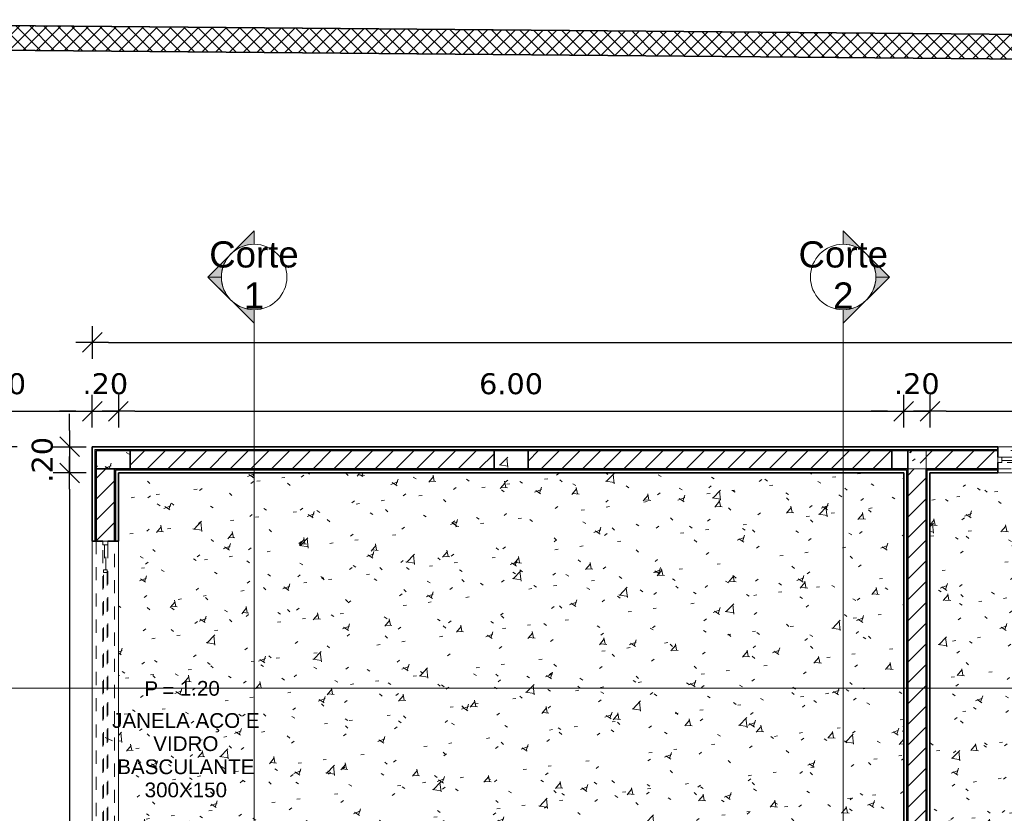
# Model space of a CAD drawing. Header units: millimetres. Extents: x -109 to 627, y -178 to 173.
# Tile 135 of 178: x 320.88 to 328.4, y -53.44 to -47.38. Entities that reach past the tile are written whole.
import ezdxf

# ---------------------------------------------------------------- set-up
doc = ezdxf.new("R2010")
doc.units = ezdxf.units.MM
doc.linetypes.add('Traço Curto', pattern=[0.0015300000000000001, 0.001, -0.0005300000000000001])
for name, color, linetype, lineweight in [('ARQ - ALVENARIA - OSSO', 2, 'Continuous', 35), ('ARQ - DIVISORIA', 3, 'Continuous', 35), ('ARQ - JANELA', 2, 'Traço Curto', 5), ('ARQ - PAREDE VISTA', 4, 'Continuous', 9), ('ARQ - PAREDES_HACHURA', 9, 'Continuous', 35), ('ARQ - PAREDES_REVESTIMENTO', 3, 'Continuous', 35), ('ARQ - PILAR', 4, 'Continuous', 15), ('ARQ - PISO_HACHURA_SUPERFICIE', 9, 'Continuous', 5), ('ARQ - SIMBOLO_CORTE', 2, 'Continuous', 5), ('ARQ -TEXTO_JANELA', 2, 'Continuous', 9)]:
    doc.layers.add(name, color=color, linetype=linetype, lineweight=lineweight)
doc.styles.add('Arial_1', font='arial.ttf', dxfattribs={"height": 0.2249999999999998})
doc.styles.add('Arial_3', font='arial.ttf', dxfattribs={"height": 0.0015})
doc.styles.add('Arial_4', font='arial.ttf', dxfattribs={"height": 0.1124999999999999})
doc.styles.add('FNDE Texto Cota 0100', font='verdana.ttf', dxfattribs={"height": 0.16})
doc.styles.add('GULIM', font='Gulim.ttf')
doc.dimstyles.new('FNDE 1-0100', dxfattribs={"dimscale": 2.5, "dimtxt": 0.16, "dimasz": 0.05, "dimexe": 0.15, "dimexo": 0.15, "dimgap": 0.05, "dimtad": 1, "dimzin": 4, "dimdsep": 46, "dimtxsty": 'FNDE Texto Cota 0100', "dimblk": 'tic', "dimcen": 0.15, "dimdle": 0.15, "dimse1": 1, "dimse2": 1, "dimclrd": 251, "dimclre": 251, "dimclrt": 256, "dimaunit": 1, "dimadec": 3, "dimazin": 0, "dimtfac": 1, "dimtix": 1, "dimtmove": 2, "dimatfit": 3, "dimldrblk": 'tic', "dimfxl": 0.15, "dimtvp": 1, "dimtolj": 1, "dimtzin": 0, "dimarcsym": 0})
doc.dimstyles.new('GULIM-250', dxfattribs={"dimtxt": 0.2, "dimasz": 0.1, "dimexe": 0.3, "dimexo": 0, "dimgap": 0.025, "dimtad": 1, "dimdec": 0, "dimlfac": 250, "dimzin": 12, "dimdsep": 46, "dimtxsty": 'GULIM', "dimblk": 'OPEN30', "dimcen": 0, "dimclrd": 152, "dimclre": 152, "dimclrt": 152, "dimaunit": 1, "dimadec": 0, "dimazin": 0, "dimtfac": 1.875, "dimtdec": 0, "dimtmove": 2, "dimatfit": 3, "dimldrblk": 'OPEN30', "dimfxl": 0, "dimtolj": 1, "dimtzin": 12, "dimlwd": -1, "dimarcsym": 0})
pattern_1 = [(49.99999999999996, (318.528649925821, -67.90926755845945), (0.5462905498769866, -0.04729538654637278), [0.05698523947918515, -0.6288371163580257]), (355, (318.528649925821, -67.90926755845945), (-0.1054013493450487, 0.5732220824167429), [0.04598808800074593, -0.5028697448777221]), (100.451, (318.5746380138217, -67.91326652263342), (0.4408404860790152, 0.5255719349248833), [0.04898731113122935, -0.5338617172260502]), (46.184, (318.528649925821, -67.7573069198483), (0.8129122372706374, -0.1260280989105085), [0.08597772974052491, -0.9427558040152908]), (96.63599999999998, (318.5966323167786, -67.7673043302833), (0.7118101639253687, 0.7420596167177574), [0.07298109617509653, -0.8007925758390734]), (351.184, (318.528649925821, -67.7573069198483), (0.7120447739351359, 0.7424237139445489), [0.0689821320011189, -0.7538047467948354]), (21, (318.6046302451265, -67.7952970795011), (0.4548672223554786, -0.3062123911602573), [0.05698523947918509, -0.628837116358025]), (326, (318.6046302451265, -67.7952970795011), (0.1857174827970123, 0.5524509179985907), [0.04598808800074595, -0.5028697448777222]), (71.45100000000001, (318.6426204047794, -67.8202906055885), (0.6403701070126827, 0.2459518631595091), [0.04898731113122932, -0.5338617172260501]), (37.49999999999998, (318.528649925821, -67.90926755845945), (0.00920361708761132, 0.2540508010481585), [0.02499352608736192, -0.4718777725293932, 0.02499352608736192, -0.4848744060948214, -0.5048692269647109]), (37.49999999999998, (318.528649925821, -67.90926755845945), (0.00920361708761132, 0.2540508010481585), [-1.006739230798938, 0.02499352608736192, -0.4798757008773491]), (7.49999999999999, (318.528649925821, -67.90926755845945), (0.2004088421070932, 0.3006603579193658), [0.02499352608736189, -0.2659311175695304, 0.02499352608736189, -0.4598808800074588, -0.1919502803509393]), (7.49999999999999, (318.528649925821, -67.90926755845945), (0.2004088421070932, 0.3006603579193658), [-0.7757990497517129, 0.02499352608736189, -0.1669567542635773]), (327.5, (318.3586939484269, -67.90926755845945), (0.4063776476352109, -0.0170731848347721), [0.02499352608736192, -0.1649572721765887, 0.02499352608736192, -0.5688526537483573, -0.7887956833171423]), (327.5, (318.3586939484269, -67.90926755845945), (0.4063776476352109, -0.0170731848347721), [-0.7847967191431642, 0.02499352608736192, -0.7638021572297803]), (317.5, (318.2827136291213, -67.90926755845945), (0.4438836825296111, 0.07598815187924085), [0.02499352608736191, -0.2229422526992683, 0.02499352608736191, -0.3699041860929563, -0.559854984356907]), (317.5, (318.2827136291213, -67.90926755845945), (0.4438836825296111, 0.07598815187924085), [-0.6418337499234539, 0.02499352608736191, -0.5348614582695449])]
pattern_2 = [(45, (318.528649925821, -67.90926755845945), (-0.07917545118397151, 0.07917545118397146), [])]

# ---------------------------------------------------------------- blocks, each defined once
blk = doc.blocks.new('_Open30')
at = {"color": 0, "linetype": 'ByBlock', "lineweight": -2}
for p, q in [((-1, 0.26794919), (0, 0)), ((0, 0), (-1, -0.26794919)), ((0, 0), (-1, 0))]:
    blk.add_line(p, q, dxfattribs=at)
blk = doc.blocks.new('*D588')
at = {"color": 152, "lineweight": -2, "transparency": 16777216}
for p, q in [((319.9512507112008, -47.4183002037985), (319.9641238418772, -45.94508908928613)), ((420.0080111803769, -48.29261057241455), (420.0208843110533, -46.81939945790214))]:
    blk.add_line(p, q, dxfattribs=at)
at = {"color": 152, "transparency": 16777216}
blk.add_line((320.0614986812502, -46.24595141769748), (419.9182667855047, -47.11851422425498), dxfattribs=at)
at = {"layer": 'Defpoints', "color": 0, "transparency": 16777216}
for p in [(420.0182629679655, -47.11938800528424), (319.9512507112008, -47.4183002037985), (420.0080111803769, -48.29261057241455)]:
    blk.add_point(p, dxfattribs=at)
at = {"color": 152, "transparency": 16777216, "xscale": 0.1, "yscale": 0.1, "zscale": 0.1}
for p, rotation in [((319.9615024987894, -46.24507763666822), 179.4993539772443), ((420.0182629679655, -47.11938800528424), 359.4993539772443)]:
    blk.add_blockref('_Open30', p, dxfattribs=dict(at, rotation=rotation))
at = {"color": 152, "transparency": 16777216, "insert": (369.9909749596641, -46.55723759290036), "char_height": 0.2, "attachment_point": 5, "rotation": 359.4993539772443, "style": 'GULIM'}
blk.add_mtext('\\A1;25015', dxfattribs=at)
blk = doc.blocks.new('JANELA BASCULANTE PRÁTICA DE REVIT - JANELA AÇO E VIDRO BASCULANTE 300X150-V8-NÍVEL 1')
at = {"layer": 'ARQ - JANELA'}
for p, q in [((1.499997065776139, 0.07000000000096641), (-1.500000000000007, 0.07000000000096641)), ((-1.469999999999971, 0.01999999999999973), (-1.500000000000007, 0.01999999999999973)), ((-1.500000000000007, 0.01999999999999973), (-1.500000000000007, -0.02000000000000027)), ((-1.469999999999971, -0.02000000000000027), (-1.469999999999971, 0.01999999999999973)), ((-1.469999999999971, 0.01999999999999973), (1.470000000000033, 0.01999999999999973)), ((-1.279999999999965, 0.004999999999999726), (-1.469999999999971, 0.004999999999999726)), ((-1.469999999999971, 0.004999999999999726), (-1.469999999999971, -0.005000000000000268)), ((-1.259999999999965, 0.01499999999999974), (-1.279999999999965, 0.01499999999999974)), ((-1.279999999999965, 0.01499999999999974), (-1.279999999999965, -0.01500000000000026)), ((-1.279999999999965, -0.005000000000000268), (-1.279999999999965, 0.004999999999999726)), ((-1.259999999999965, -0.01500000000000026), (-1.259999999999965, 0.01499999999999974)), ((-1.259999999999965, 0.01499999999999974), (1.260000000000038, 0.01499999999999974)), ((1.280000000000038, 0.01499999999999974), (1.260000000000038, 0.01499999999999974)), ((1.260000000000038, 0.01499999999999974), (1.260000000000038, -0.01500000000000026)), ((1.280000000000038, -0.01500000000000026), (1.280000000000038, 0.01499999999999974)), ((1.470000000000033, 0.004999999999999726), (1.280000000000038, 0.004999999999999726)), ((1.280000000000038, 0.004999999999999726), (1.280000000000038, -0.005000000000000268)), ((1.499999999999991, 0.01999999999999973), (1.470000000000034, 0.01999999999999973)), ((1.470000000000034, 0.01999999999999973), (1.470000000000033, -0.02000000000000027)), ((1.470000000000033, -0.005000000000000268), (1.470000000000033, 0.004999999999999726)), ((1.499999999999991, -0.02000000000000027), (1.499999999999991, 0.01999999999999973)), ((-1.500000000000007, -0.02000000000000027), (-1.469999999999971, -0.02000000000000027)), ((-1.500000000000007, -0.07), (1.499999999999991, -0.07)), ((-1.469999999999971, -0.005000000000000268), (-1.279999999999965, -0.005000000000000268)), ((1.470000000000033, -0.02000000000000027), (-1.469999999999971, -0.02000000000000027)), ((-1.279999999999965, -0.01500000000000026), (-1.259999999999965, -0.01500000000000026)), ((1.260000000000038, -0.01500000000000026), (-1.259999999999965, -0.01500000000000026)), ((1.260000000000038, -0.01500000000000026), (1.280000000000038, -0.01500000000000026)), ((1.280000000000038, -0.005000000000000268), (1.470000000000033, -0.005000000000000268)), ((1.470000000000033, -0.02000000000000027), (1.499999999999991, -0.02000000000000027))]:
    blk.add_line(p, q, dxfattribs=at)
blk = doc.blocks.new('JANELA BASCULANTE PRÁTICA DE REVIT - JANELA AÇO E VIDRO BASCULANTE 300X150-V9-NÍVEL 1')
at = {"layer": 'ARQ - JANELA'}
for p, q in [((-1.469999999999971, 0.01999999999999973), (-1.500000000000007, 0.01999999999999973)), ((-1.500000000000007, 0.01999999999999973), (-1.500000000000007, -0.02000000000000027)), ((1.499977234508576, 0.07000000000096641), (-1.499996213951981, 0.07000000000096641)), ((-1.469999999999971, -0.02000000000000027), (-1.469999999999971, 0.01999999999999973)), ((-1.469999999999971, 0.01999999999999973), (1.470000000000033, 0.01999999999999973)), ((-1.279999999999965, 0.004999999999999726), (-1.469999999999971, 0.004999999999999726)), ((-1.469999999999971, 0.004999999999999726), (-1.469999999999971, -0.005000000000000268)), ((-1.259999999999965, 0.01499999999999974), (-1.279999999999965, 0.01499999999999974)), ((-1.279999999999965, 0.01499999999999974), (-1.279999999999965, -0.01500000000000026)), ((-1.279999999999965, -0.005000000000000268), (-1.279999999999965, 0.004999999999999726)), ((-1.259999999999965, -0.01500000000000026), (-1.259999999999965, 0.01499999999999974)), ((-1.259999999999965, 0.01499999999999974), (1.260000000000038, 0.01499999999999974)), ((1.280000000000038, 0.01499999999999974), (1.260000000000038, 0.01499999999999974)), ((1.260000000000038, 0.01499999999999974), (1.260000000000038, -0.01500000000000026)), ((1.280000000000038, -0.01500000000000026), (1.280000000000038, 0.01499999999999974)), ((1.470000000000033, 0.004999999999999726), (1.280000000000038, 0.004999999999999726)), ((1.280000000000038, 0.004999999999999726), (1.280000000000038, -0.005000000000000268)), ((1.499999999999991, 0.01999999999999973), (1.470000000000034, 0.01999999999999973)), ((1.470000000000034, 0.01999999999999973), (1.470000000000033, -0.02000000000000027)), ((1.470000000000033, -0.005000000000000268), (1.470000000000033, 0.004999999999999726)), ((1.499999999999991, -0.02000000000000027), (1.499999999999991, 0.01999999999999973)), ((-1.500000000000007, -0.02000000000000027), (-1.469999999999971, -0.02000000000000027)), ((-1.500000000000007, -0.07), (1.499999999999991, -0.07)), ((-1.469999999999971, -0.005000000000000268), (-1.279999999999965, -0.005000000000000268)), ((1.470000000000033, -0.02000000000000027), (-1.469999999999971, -0.02000000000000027)), ((-1.279999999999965, -0.01500000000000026), (-1.259999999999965, -0.01500000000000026)), ((1.260000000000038, -0.01500000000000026), (-1.259999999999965, -0.01500000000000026)), ((1.260000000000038, -0.01500000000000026), (1.280000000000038, -0.01500000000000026)), ((1.280000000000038, -0.005000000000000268), (1.470000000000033, -0.005000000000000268)), ((1.470000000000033, -0.02000000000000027), (1.499999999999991, -0.02000000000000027))]:
    blk.add_line(p, q, dxfattribs=at)
blk = doc.blocks.new('Identificação de Janela - Modelo 1-6080617-NÍVEL 1')
at = {"layer": 'ARQ -TEXTO_JANELA', "char_height": 0.0015, "attachment_point": 1, "style": 'Arial_3'}
for s, insert, width in [('P', (-0.004488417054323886, 0.005715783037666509), 0.00168354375), ('=', (-0.002669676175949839, 0.005559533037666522), 0.00152320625)]:
    blk.add_mtext(s, dxfattribs=dict(at, insert=insert, width=width))
blk = doc.blocks.new('tic')
at = {"color": 251}
for p, q in [((0, -1.000000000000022), (0, 0.9999999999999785)), ((-1.000000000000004, 0), (0.9999999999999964, 0))]:
    blk.add_line(p, q, dxfattribs=at)
blk.add_line((-0.6000000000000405, -0.600000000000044), (0.6000000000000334, 0.600000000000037))
blk = doc.blocks.new('*D601')
at = {"color": 251, "lineweight": -2, "transparency": 16777216}
blk.add_line((320.0558765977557, -50.37033364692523), (321.3052557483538, -50.37033364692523), dxfattribs=at)
at = {"layer": 'Defpoints', "color": 0, "transparency": 16777216}
for p in [(321.4302557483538, -50.37033364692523), (319.9308765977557, -50.64166830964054), (321.4302557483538, -50.64166830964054)]:
    blk.add_point(p, dxfattribs=at)
at = {"color": 251, "lineweight": -2, "transparency": 16777216, "xscale": 0.125, "yscale": 0.125, "zscale": 0.125, "rotation": 180}
blk.add_blockref('tic', (319.9308765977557, -50.37033364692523), dxfattribs=at)
at = {"color": 251, "lineweight": -2, "transparency": 16777216, "xscale": 0.125, "yscale": 0.125, "zscale": 0.125}
blk.add_blockref('tic', (321.4302557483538, -50.37033364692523), dxfattribs=at)
at = {"transparency": 16777216, "insert": (320.6805661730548, -50.16205627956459), "char_height": 0.16, "attachment_point": 5, "style": 'FNDE Texto Cota 0100'}
blk.add_mtext('\\A1;1.50', dxfattribs=at)
blk = doc.blocks.new('*D662')
at = {"color": 251, "lineweight": -2, "transparency": 16777216}
for p, q in [((321.3052557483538, -50.37033364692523), (321.1802557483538, -50.37033364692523)), ((321.4302557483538, -50.37033364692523), (321.6302039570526, -50.37033364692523)), ((321.7552039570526, -50.37033364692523), (321.8802039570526, -50.37033364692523))]:
    blk.add_line(p, q, dxfattribs=at)
at = {"layer": 'Defpoints', "color": 0, "transparency": 16777216}
for p in [(321.6302039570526, -50.37033364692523), (321.4302557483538, -50.64166830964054), (321.6302039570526, -50.84161651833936)]:
    blk.add_point(p, dxfattribs=at)
at = {"color": 251, "lineweight": -2, "transparency": 16777216, "xscale": 0.125, "yscale": 0.125, "zscale": 0.125}
blk.add_blockref('tic', (321.4302557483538, -50.37033364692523), dxfattribs=at)
at = {"color": 251, "lineweight": -2, "transparency": 16777216, "xscale": 0.125, "yscale": 0.125, "zscale": 0.125, "rotation": 180}
blk.add_blockref('tic', (321.6302039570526, -50.37033364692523), dxfattribs=at)
at = {"transparency": 16777216, "insert": (321.5302298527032, -50.16200255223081), "char_height": 0.16, "attachment_point": 5, "style": 'FNDE Texto Cota 0100'}
blk.add_mtext('\\A1;.20', dxfattribs=at)
blk = doc.blocks.new('*D663')
at = {"color": 251, "lineweight": -2, "transparency": 16777216}
blk.add_line((321.7552039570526, -50.37033364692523), (327.5036502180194, -50.37033364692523), dxfattribs=at)
at = {"layer": 'Defpoints', "color": 0, "transparency": 16777216}
for p in [(327.6286502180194, -50.37033364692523), (321.6302039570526, -50.84161651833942), (327.6286502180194, -50.84161651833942)]:
    blk.add_point(p, dxfattribs=at)
at = {"color": 251, "lineweight": -2, "transparency": 16777216, "xscale": 0.125, "yscale": 0.125, "zscale": 0.125, "rotation": 180}
blk.add_blockref('tic', (321.6302039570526, -50.37033364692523), dxfattribs=at)
at = {"color": 251, "lineweight": -2, "transparency": 16777216, "xscale": 0.125, "yscale": 0.125, "zscale": 0.125}
blk.add_blockref('tic', (327.6286502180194, -50.37033364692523), dxfattribs=at)
at = {"transparency": 16777216, "insert": (324.629427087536, -50.16205627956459), "char_height": 0.16, "attachment_point": 5, "style": 'FNDE Texto Cota 0100'}
blk.add_mtext('\\A1;6.00', dxfattribs=at)
blk = doc.blocks.new('*D672')
at = {"color": 251, "lineweight": -2, "transparency": 16777216}
for p, q in [((327.5036502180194, -50.37033364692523), (327.3786502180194, -50.37033364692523)), ((327.6286502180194, -50.37033364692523), (327.8285984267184, -50.37033364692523)), ((327.9535984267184, -50.37033364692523), (328.0785984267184, -50.37033364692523))]:
    blk.add_line(p, q, dxfattribs=at)
at = {"layer": 'Defpoints', "color": 0, "transparency": 16777216}
for p in [(327.8285984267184, -50.37033364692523), (327.6286502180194, -50.84161651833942), (327.8285984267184, -50.84161651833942)]:
    blk.add_point(p, dxfattribs=at)
at = {"color": 251, "lineweight": -2, "transparency": 16777216, "xscale": 0.125, "yscale": 0.125, "zscale": 0.125}
blk.add_blockref('tic', (327.6286502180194, -50.37033364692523), dxfattribs=at)
at = {"color": 251, "lineweight": -2, "transparency": 16777216, "xscale": 0.125, "yscale": 0.125, "zscale": 0.125, "rotation": 180}
blk.add_blockref('tic', (327.8285984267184, -50.37033364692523), dxfattribs=at)
at = {"transparency": 16777216, "insert": (327.7286243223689, -50.16200255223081), "char_height": 0.16, "attachment_point": 5, "style": 'FNDE Texto Cota 0100'}
blk.add_mtext('\\A1;.20', dxfattribs=at)
blk = doc.blocks.new('*D673')
at = {"color": 251, "lineweight": -2, "transparency": 16777216}
blk.add_line((327.9535984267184, -50.37033364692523), (336.101423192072, -50.37033364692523), dxfattribs=at)
at = {"layer": 'Defpoints', "color": 0, "transparency": 16777216}
for p in [(336.226423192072, -50.37033364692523), (327.8285984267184, -50.84161651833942), (336.226423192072, -50.84161651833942)]:
    blk.add_point(p, dxfattribs=at)
at = {"color": 251, "lineweight": -2, "transparency": 16777216, "xscale": 0.125, "yscale": 0.125, "zscale": 0.125, "rotation": 180}
blk.add_blockref('tic', (327.8285984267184, -50.37033364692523), dxfattribs=at)
at = {"color": 251, "lineweight": -2, "transparency": 16777216, "xscale": 0.125, "yscale": 0.125, "zscale": 0.125}
blk.add_blockref('tic', (336.226423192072, -50.37033364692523), dxfattribs=at)
at = {"transparency": 16777216, "insert": (332.0275108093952, -50.16168018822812), "char_height": 0.16, "attachment_point": 5, "style": 'FNDE Texto Cota 0100'}
blk.add_mtext('\\A1;8.40', dxfattribs=at)
blk = doc.blocks.new('*D677')
at = {"color": 251, "lineweight": -2, "transparency": 16777216}
blk.add_line((321.5552557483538, -49.84546959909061), (344.8991443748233, -49.84546959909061), dxfattribs=at)
at = {"layer": 'Defpoints', "color": 0, "transparency": 16777216}
for p in [(345.0241443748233, -49.84546959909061), (321.4302557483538, -50.64166830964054), (345.0241443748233, -50.64166830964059)]:
    blk.add_point(p, dxfattribs=at)
at = {"color": 251, "lineweight": -2, "transparency": 16777216, "xscale": 0.125, "yscale": 0.125, "zscale": 0.125, "rotation": 180}
blk.add_blockref('tic', (321.4302557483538, -49.84546959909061), dxfattribs=at)
at = {"color": 251, "lineweight": -2, "transparency": 16777216, "xscale": 0.125, "yscale": 0.125, "zscale": 0.125}
blk.add_blockref('tic', (345.0241443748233, -49.84546959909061), dxfattribs=at)
at = {"transparency": 16777216, "insert": (333.2272000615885, -49.63713850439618), "char_height": 0.16, "attachment_point": 5, "style": 'FNDE Texto Cota 0100'}
blk.add_mtext('\\A1;23.59', dxfattribs=at)
blk = doc.blocks.new('*D602')
at = {"color": 251, "lineweight": -2, "transparency": 16777216}
for p, q in [((321.257977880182, -50.51666830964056), (321.257977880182, -50.39166830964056)), ((321.257977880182, -50.64166830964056), (321.257977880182, -50.84161651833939)), ((321.257977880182, -50.96661651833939), (321.257977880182, -51.09161651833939))]:
    blk.add_line(p, q, dxfattribs=at)
at = {"layer": 'Defpoints', "color": 0, "transparency": 16777216}
for p in [(321.4302557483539, -50.64166830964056), (321.257977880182, -50.84161651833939), (321.6302039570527, -50.84161651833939)]:
    blk.add_point(p, dxfattribs=at)
at = {"color": 251, "lineweight": -2, "transparency": 16777216, "xscale": 0.125, "yscale": 0.125, "zscale": 0.125}
for p, rotation in [((321.257977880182, -50.64166830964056), 270), ((321.257977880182, -50.84161651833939), 90)]:
    blk.add_blockref('tic', p, dxfattribs=dict(at, rotation=rotation))
at = {"transparency": 16777216, "insert": (321.0496467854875, -50.74164241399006), "char_height": 0.16, "attachment_point": 5, "rotation": 90, "style": 'FNDE Texto Cota 0100'}
blk.add_mtext('\\A1;.20', dxfattribs=at)
blk = doc.blocks.new('*D664')
at = {"color": 251, "lineweight": -2, "transparency": 16777216}
blk.add_line((321.2579778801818, -50.96661651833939), (321.2579778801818, -59.11444128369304), dxfattribs=at)
at = {"layer": 'Defpoints', "color": 0, "transparency": 16777216}
for p in [(321.6302039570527, -50.84161651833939), (321.2579778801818, -59.23944128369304), (321.6302039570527, -59.23944128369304)]:
    blk.add_point(p, dxfattribs=at)
at = {"color": 251, "lineweight": -2, "transparency": 16777216, "xscale": 0.125, "yscale": 0.125, "zscale": 0.125}
for p, rotation in [((321.2579778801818, -50.84161651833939), 90), ((321.2579778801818, -59.23944128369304), 270)]:
    blk.add_blockref('tic', p, dxfattribs=dict(at, rotation=rotation))
at = {"transparency": 16777216, "insert": (321.0493244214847, -55.04052890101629), "char_height": 0.16, "attachment_point": 5, "rotation": 90, "style": 'FNDE Texto Cota 0100'}
blk.add_mtext('\\A1;8.40', dxfattribs=at)
blk = doc.blocks.new('*D652')
at = {"color": 251, "lineweight": -2, "transparency": 16777216}
blk.add_line((320.7331138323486, -93.90542959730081), (320.7331138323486, -50.76666830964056), dxfattribs=at)
at = {"layer": 'Defpoints', "color": 0, "transparency": 16777216}
for p in [(320.7331138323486, -50.64166830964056), (321.4302557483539, -50.64166830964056), (321.4302557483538, -94.03042959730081)]:
    blk.add_point(p, dxfattribs=at)
at = {"color": 251, "lineweight": -2, "transparency": 16777216, "xscale": 0.125, "yscale": 0.125, "zscale": 0.125}
for p, rotation in [((320.7331138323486, -50.64166830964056), 90), ((320.7331138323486, -94.03042959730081), 270)]:
    blk.add_blockref('tic', p, dxfattribs=dict(at, rotation=rotation))
at = {"transparency": 16777216, "insert": (320.5247827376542, -72.33604895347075), "char_height": 0.16, "attachment_point": 5, "rotation": 90, "style": 'FNDE Texto Cota 0100'}
blk.add_mtext('\\A1;43.39', dxfattribs=at)
blk = doc.blocks.new('Corte - Seta 01-821232-Corte 4')
at = {"layer": 'ARQ - SIMBOLO_CORTE'}
h = blk.add_hatch(color=256, dxfattribs=at)
edge = h.paths.add_edge_path(flags=0)
edge.add_line((-4.139210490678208, -1.945222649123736), (-4.139210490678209, -2.04831649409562))
edge.add_arc((-4.139210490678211, -2.298316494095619), 0.2499999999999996, 47.921604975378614, 89.99999999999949, ccw=False)
edge.add_line((-3.971673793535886, -2.112759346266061), (-4.139210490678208, -1.945222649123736))
h = blk.add_hatch(color=256, dxfattribs=at)
edge = h.paths.add_edge_path(flags=0)
edge.add_arc((-4.139210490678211, -2.29831649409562), 0.2500000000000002, -6.821210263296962e-13, 42.078395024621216, ccw=False)
edge.add_line((-3.889210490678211, -2.298316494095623), (-3.786116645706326, -2.298316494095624))
edge.add_line((-3.786116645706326, -2.298316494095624), (-3.953653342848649, -2.130779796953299))
h = blk.add_hatch(color=256, dxfattribs=at)
edge = h.paths.add_edge_path(flags=0)
edge.add_line((-3.953653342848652, -2.465853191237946), (-3.786116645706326, -2.298316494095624))
edge.add_line((-3.786116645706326, -2.298316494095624), (-3.889210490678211, -2.298316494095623))
edge.add_arc((-4.139210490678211, -2.298316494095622), 0.2500000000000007, 317.9216049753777, 359.9999999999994, ccw=False)
h = blk.add_hatch(color=256, dxfattribs=at)
edge = h.paths.add_edge_path(flags=0)
edge.add_line((-4.139210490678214, -2.651410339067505), (-3.97167379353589, -2.483873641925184))
edge.add_arc((-4.13921049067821, -2.298316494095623), 0.2499999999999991, 269.9999999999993, 312.0783950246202, ccw=False)
edge.add_line((-4.139210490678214, -2.548316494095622), (-4.139210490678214, -2.651410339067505))
for p, q in [((-3.786116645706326, -2.298316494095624), (-4.139210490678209, -1.945222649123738)), ((-4.139210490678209, -2.048316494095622), (-4.139210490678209, -1.945222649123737)), ((-4.139210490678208, -1.945222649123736), (-3.971673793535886, -2.112759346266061)), ((-4.139210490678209, -2.04831649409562), (-4.139210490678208, -1.945222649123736)), ((-3.953653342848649, -2.130779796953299), (-3.786116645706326, -2.298316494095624)), ((-3.786116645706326, -2.298316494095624), (-4.139210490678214, -2.651410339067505)), ((-3.786116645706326, -2.298316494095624), (-3.953653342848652, -2.465853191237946)), ((-3.786116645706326, -2.298316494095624), (-3.889210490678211, -2.298316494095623)), ((-3.889210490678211, -2.298316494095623), (-3.786116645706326, -2.298316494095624)), ((-3.97167379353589, -2.483873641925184), (-4.139210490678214, -2.651410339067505)), ((-4.139210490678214, -2.548316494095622), (-4.139210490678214, -2.651410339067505)), ((-4.139210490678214, -2.651410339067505), (-4.139210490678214, -2.548316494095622))]:
    blk.add_line(p, q, dxfattribs=at)
for centre, radius, start, end in [((-4.13921049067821, -2.298316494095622), 0.2500000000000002, 90.00000000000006, 269.9999999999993), ((-4.139210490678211, -2.298316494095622), 0.2500000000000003, 269.9999999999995, 89.9999999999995), ((-4.139210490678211, -2.298316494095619), 0.2499999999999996, 47.92160497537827, 89.99999999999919), ((-4.139210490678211, -2.29831649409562), 0.2500000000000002, 359.9999999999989, 42.07839502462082), ((-4.139210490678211, -2.298316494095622), 0.2500000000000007, 317.9216049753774, 359.9999999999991), ((-4.13921049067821, -2.298316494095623), 0.2499999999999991, 269.9999999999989, 312.0783950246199)]:
    blk.add_arc(centre, radius, start, end, dxfattribs=at)

msp = doc.modelspace()

# ---------------------------------------------------------------- hatches: boundary and pattern name
at = {"layer": 'ARQ - PAREDES_HACHURA'}
h = msp.add_hatch(dxfattribs=at)
h.set_pattern_fill('DIAGONAL  CRUZADA - 1MM', color=256, scale=0.9997410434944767, style=0, pattern_type=2)
h.set_pattern_definition([(45, (318.528649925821, -67.90926755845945), (-0.05301927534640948, 0.05301927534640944), []), (135, (318.528649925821, -67.90926755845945), (-0.05301927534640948, -0.05301927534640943), [])])
h.paths.add_polyline_path([(349.5599082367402, -47.8669829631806), (349.5615679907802, -47.67703941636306), (320.1443724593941, -47.4199877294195), (320.1429845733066, -47.60993365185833), (341.0068248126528, -47.79224488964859)], flags=0)
h = msp.add_hatch(color=256, dxfattribs=at)
h.paths.add_polyline_path([(321.4502505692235, -59.40939726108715), (321.4602479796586, -59.40939726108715), (321.4602479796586, -58.70457982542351), (321.4502505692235, -58.70457982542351), (321.4502505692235, -59.26943351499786)], flags=0)
h.paths.add_polyline_path([(321.4502505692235, -55.70526104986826), (321.4602479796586, -55.70526104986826), (321.4602479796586, -54.36165646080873), (321.4502505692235, -54.36165646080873), (321.4502505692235, -55.17049523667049)], flags=0)
h.paths.add_polyline_path([(321.4602479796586, -51.36148186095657), (321.4602479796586, -50.66166313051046), (321.4502505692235, -50.66166313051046), (321.4502505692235, -51.36148186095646)], flags=0)
h = msp.add_hatch(color=256, dxfattribs=at)
h.paths.add_polyline_path([(344.9941521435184, -50.67166054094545), (344.9941363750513, -50.66166333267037), (344.2143541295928, -50.66166313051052), (344.2143541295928, -50.67166054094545), (344.7342194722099, -50.67166054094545)], flags=0)
h.paths.add_polyline_path([(340.6952656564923, -50.67166054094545), (341.2151138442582, -50.67166054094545), (341.2151138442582, -50.66166313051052), (339.9459347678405, -50.66166313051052), (339.9459347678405, -50.67166054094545), (340.4353329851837, -50.67166054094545)], flags=0)
h.paths.add_polyline_path([(336.4563636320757, -50.67166054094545), (336.9462514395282, -50.67165634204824), (336.946236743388, -50.66166313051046), (335.676580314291, -50.66166313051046), (335.6765803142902, -50.6716605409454), (336.1964309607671, -50.6716605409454)], flags=0)
h.paths.add_polyline_path([(332.1574771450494, -50.6716605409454), (332.6773197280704, -50.6716605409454), (332.6773197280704, -50.66166313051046), (331.3476641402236, -50.66166313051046), (331.3476868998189, -50.6716605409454), (331.8975444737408, -50.6716605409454)], flags=0)
h.paths.add_polyline_path([(327.7986061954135, -50.6716605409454), (328.348467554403, -50.67165957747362), (328.3484637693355, -50.66166313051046), (321.4602479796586, -50.66166313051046), (321.4602479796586, -50.6716605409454), (327.6586424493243, -50.6716605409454)], flags=0)
h = msp.add_hatch(dxfattribs=at)
h.set_pattern_fill('FP_6', color=256, scale=0.9997410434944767, style=0, pattern_type=2)
h.set_pattern_definition(pattern_2)
h.paths.add_polyline_path([(321.7201806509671, -50.81162428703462), (324.4994607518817, -50.81162428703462), (324.4994607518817, -50.6716605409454), (321.7201806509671, -50.6716605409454), (321.7201806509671, -50.78292047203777)], flags=0)
h = msp.add_hatch(dxfattribs=at)
h.set_pattern_fill('FP_6', color=256, scale=0.9997410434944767, style=0, pattern_type=2)
h.set_pattern_definition(pattern_2)
h.paths.add_polyline_path([(327.4259305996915, -50.81162428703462), (327.538673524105, -50.81162428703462), (327.538673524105, -50.6716605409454), (324.7593934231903, -50.6716605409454), (324.7593934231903, -50.81162428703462)], flags=0)
h = msp.add_hatch(dxfattribs=at)
h.set_pattern_fill('FP_6', color=256, scale=0.9997410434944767, style=0, pattern_type=2)
h.set_pattern_definition(pattern_2)
h.paths.add_polyline_path([(328.3484637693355, -50.81162428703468), (328.3484637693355, -50.6716605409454), (327.6586424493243, -50.6716605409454), (327.7986061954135, -50.81162428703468)], flags=0)
h.paths.add_polyline_path([(331.3476868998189, -50.81162428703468), (331.8975444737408, -50.81162428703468), (331.8975444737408, -50.6716605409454), (331.3476868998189, -50.6716605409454), (331.3476868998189, -50.78292047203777)], flags=0)
h = msp.add_hatch(dxfattribs=at)
h.set_pattern_fill('FP_6', color=256, scale=0.9997410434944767, style=0, pattern_type=2)
h.set_pattern_definition(pattern_2)
h.paths.add_polyline_path([(321.5102350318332, -54.91056256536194), (321.6002117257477, -54.91056256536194), (321.6002117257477, -54.36070499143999), (321.4602479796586, -54.36070499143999), (321.4602479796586, -54.91056256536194)], flags=0)
h.paths.add_polyline_path([(321.5102350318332, -51.36148186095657), (321.6002117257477, -51.36148186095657), (321.6002117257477, -50.81162428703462), (321.4602479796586, -50.81162428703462), (321.4602479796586, -51.36148186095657)], flags=0)
for points in [[(324.0307070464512, -50.82162169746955), (327.6586424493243, -50.82162169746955), (327.6586424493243, -50.81162428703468), (321.6002117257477, -50.81162428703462), (321.6002117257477, -50.82162169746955), (321.7201806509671, -50.82162169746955)], [(327.6586424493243, -58.31967952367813), (327.6586424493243, -50.82162169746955), (327.6486450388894, -50.82162169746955), (327.6486450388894, -58.31967952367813)], [(327.8086036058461, -56.86005760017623), (327.8086036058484, -50.82162169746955), (327.7986061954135, -50.82180683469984), (327.7986061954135, -56.86005760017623)]]:
    msp.add_hatch(color=256, dxfattribs=at).paths.add_polyline_path(points, flags=0)
h = msp.add_hatch(color=256, dxfattribs=at)
h.paths.add_polyline_path([(321.6102091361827, -59.25943610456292), (321.6102091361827, -58.70457982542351), (321.6002117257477, -58.70457982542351), (321.6002117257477, -59.25943610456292), (321.6094616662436, -59.25943610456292)], flags=0)
h.paths.add_polyline_path([(321.6102091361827, -55.70535376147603), (321.6102091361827, -54.36070205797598), (321.6002117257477, -54.36070499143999), (321.6002117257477, -55.70535376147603)], flags=0)
h.paths.add_polyline_path([(321.6102091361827, -51.36148186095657), (321.6102091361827, -50.82162169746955), (321.6002117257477, -50.8216382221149), (321.6002117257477, -51.36148186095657)], flags=0)
h = msp.add_hatch(dxfattribs=at)
h.set_pattern_fill('FP_6', color=256, scale=0.9997410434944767, style=0, pattern_type=2)
h.set_pattern_definition(pattern_2)
h.paths.add_polyline_path([(327.7986061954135, -53.71087331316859), (327.7986061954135, -50.81162428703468), (327.6586424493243, -50.81162428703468), (327.6586424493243, -53.71087331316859)], flags=0)
h = msp.add_hatch(color=256, dxfattribs=at)
h.paths.add_polyline_path([(336.2564154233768, -50.82162169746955), (336.2564154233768, -50.81162428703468), (335.67656561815, -50.81162428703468), (335.67656561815, -50.82162169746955), (336.2464846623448, -50.82162169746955)], flags=0)
h.paths.add_polyline_path([(332.1574771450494, -50.82162169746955), (332.6775037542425, -50.82162169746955), (332.6773424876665, -50.81162428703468), (331.3478481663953, -50.81162428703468), (331.3478481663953, -50.82162169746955), (332.120343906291, -50.82162169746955)], flags=0)
h.paths.add_polyline_path([(327.7986061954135, -50.82162169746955), (328.3484637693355, -50.82162169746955), (328.3484637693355, -50.81162428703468), (327.7986061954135, -50.81162428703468)], flags=0)
at = {"layer": 'ARQ - PILAR'}
h = msp.add_hatch(dxfattribs=at)
h.set_pattern_fill('FP_1', color=256, scale=0.9997410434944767, style=0, pattern_type=2)
h.set_pattern_definition(pattern_1)
h.paths.add_polyline_path([(321.4602479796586, -50.81162428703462), (321.7201806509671, -50.81162428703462), (321.7201806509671, -50.6716605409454), (321.4602479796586, -50.6716605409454), (321.4602479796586, -50.78292047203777)], flags=0)
h = msp.add_hatch(dxfattribs=at)
h.set_pattern_fill('FP_1', color=256, scale=0.9997410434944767, style=0, pattern_type=2)
h.set_pattern_definition(pattern_1)
h.paths.add_polyline_path([(324.7593934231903, -50.81162428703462), (324.7593934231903, -50.6716605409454), (324.4994607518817, -50.6716605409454), (324.4994607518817, -50.81162428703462)], flags=0)
h = msp.add_hatch(dxfattribs=at)
h.set_pattern_fill('FP_1', color=256, scale=0.9997410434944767, style=0, pattern_type=2)
h.set_pattern_definition(pattern_1)
h.paths.add_polyline_path([(327.7986061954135, -50.81162428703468), (327.6586424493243, -50.6716605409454), (327.538673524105, -50.6716605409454), (327.538673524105, -50.81162428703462), (327.6586424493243, -50.81162428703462)], flags=0)
at = {"layer": 'ARQ - PISO_HACHURA_SUPERFICIE'}
h = msp.add_hatch(dxfattribs=at)
h.set_pattern_fill('FP_1', color=256, scale=0.9997410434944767, style=0, pattern_type=2)
h.set_pattern_definition(pattern_1)
h.paths.add_polyline_path([(327.6486450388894, -59.16945941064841), (326.8488522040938, -59.16945941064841), (326.8488522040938, -59.13446847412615), (327.6486450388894, -59.13446847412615), (327.6486450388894, -59.16386086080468)], flags=0)
h.paths.add_polyline_path([(321.6302039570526, -59.23944128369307), (327.6286502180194, -59.23944128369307), (327.6286502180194, -59.2194464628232), (327.6336489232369, -59.2194464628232), (327.6336489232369, -59.17945682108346), (327.6486450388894, -59.17945682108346), (327.6486450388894, -59.16945941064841), (327.6586424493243, -59.16945941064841), (327.6586424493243, -58.36966657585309), (327.6486450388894, -58.36966657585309), (327.6486450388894, -58.35966916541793), (327.6336489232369, -58.35966916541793), (327.6336489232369, -58.31967952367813), (327.6286502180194, -58.31967952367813), (327.6286502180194, -50.84161651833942), (321.6302039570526, -50.84161651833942), (321.6302039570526, -58.70457982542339)], flags=0)
h.paths.add_polyline_path([(327.6486450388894, -59.2194464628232), (327.6586424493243, -59.2194464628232), (327.6586424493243, -59.18945423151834), (327.6486450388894, -59.18945423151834), (327.6486450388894, -59.21574473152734)], flags=0)
h.paths.add_polyline_path([(327.6586424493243, -58.34967175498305), (327.6586424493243, -58.31967952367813), (327.6486450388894, -58.31967952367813), (327.6486450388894, -58.34967175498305)], flags=0)
h = msp.add_hatch(dxfattribs=at)
h.set_pattern_fill('FP_1', color=256, scale=0.9997410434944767, style=0, pattern_type=2)
h.set_pattern_definition(pattern_1)
h.paths.add_polyline_path([(336.1564413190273, -56.86005760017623), (336.121450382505, -56.86005760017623), (336.121450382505, -56.06026476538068), (336.1564413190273, -56.06026476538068), (336.1564413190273, -56.84506148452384)], flags=0)
h.paths.add_polyline_path([(335.9139894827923, -56.87005501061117), (336.1564413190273, -56.87005501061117), (336.1564413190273, -56.86005760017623), (336.1664387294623, -56.86005760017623), (336.1664387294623, -56.84506148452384), (336.2064283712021, -56.84506148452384), (336.206428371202, -56.84006277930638), (336.226423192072, -56.84006277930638), (336.226423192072, -50.84161651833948), (327.8285984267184, -50.84161651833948), (327.8285984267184, -56.84006277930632), (335.306661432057, -56.84006277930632), (335.306661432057, -56.84506148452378), (335.3466510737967, -56.84506148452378), (335.3466510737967, -56.86005760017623), (335.3566484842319, -56.86005760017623), (335.3566484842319, -56.87005501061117)], flags=0)
h.paths.add_polyline_path([(336.2064283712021, -56.87005501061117), (336.2064283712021, -56.86005760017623), (336.1764361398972, -56.86005760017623), (336.1764361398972, -56.87005501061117)], flags=0)
h.paths.add_polyline_path([(335.3366536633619, -56.87005501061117), (335.3366536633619, -56.86005760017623), (335.306661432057, -56.86005760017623), (335.306661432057, -56.87005501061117)], flags=0)

# ---------------------------------------------------------------- linework, layer by layer
at = {"linetype": 'Continuous'}
msp.add_line((420.0080111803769, -48.29261057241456), (319.9512507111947, -47.41830020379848), dxfattribs=at)
at = {"layer": 'ARQ - ALVENARIA - OSSO'}
for p, q in [((349.5615679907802, -47.677039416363), (319.954428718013, -47.41832797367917)), ((320.1429845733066, -47.60993365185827), (349.5599082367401, -47.86698296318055)), ((324.4994607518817, -50.67166054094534), (321.7201806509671, -50.67166054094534)), ((321.7201806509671, -50.67166054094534), (321.7201806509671, -50.81162428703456)), ((324.4994607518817, -50.81162428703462), (324.4994607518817, -50.67166054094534)), ((327.538673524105, -50.67166054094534), (324.7593934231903, -50.67166054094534)), ((324.7593934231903, -50.67166054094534), (324.7593934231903, -50.81162428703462)), ((327.538673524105, -50.81162428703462), (327.538673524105, -50.67166054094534)), ((328.3484637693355, -50.67166054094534), (327.6586424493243, -50.67166054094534)), ((327.6586424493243, -50.67166054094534), (327.6586424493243, -53.71087331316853)), ((328.3484637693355, -50.72164759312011), (328.3484637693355, -50.67166054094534)), ((328.3484637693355, -50.81162428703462), (328.3484637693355, -50.76163723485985)), ((321.4602479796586, -50.81162428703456), (321.4602479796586, -51.36148186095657)), ((321.6002117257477, -50.81162428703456), (321.4602479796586, -50.81162428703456)), ((321.6002117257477, -51.36148186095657), (321.6002117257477, -50.81162428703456)), ((321.7201806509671, -50.81162428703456), (324.4994607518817, -50.81162428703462)), ((324.7593934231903, -50.81162428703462), (327.538673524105, -50.81162428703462)), ((327.7986061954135, -50.81162428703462), (328.3484637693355, -50.81162428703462)), ((327.7986061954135, -53.71087331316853), (327.7986061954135, -50.81162428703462)), ((321.4602479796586, -51.36148186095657), (321.5102350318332, -51.36148186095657)), ((321.550224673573, -51.36148186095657), (321.6002117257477, -51.36148186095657))]:
    msp.add_line(p, q, dxfattribs=at)
at = {"layer": 'ARQ - DIVISORIA'}
for p, q in [((321.4602479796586, -50.81162428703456), (321.4602479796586, -50.67166054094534)), ((321.4602479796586, -50.67166054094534), (328.348467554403, -50.67166054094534)), ((328.348467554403, -50.67166054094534), (328.348467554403, -50.66166313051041)), ((327.6586424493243, -50.81162428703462), (321.6002117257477, -50.81162428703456)), ((328.3484637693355, -50.82162169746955), (328.3484637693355, -50.81162428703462)), ((321.4502505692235, -51.36148186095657), (321.4602479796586, -51.36148186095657)), ((321.6002117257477, -51.36148186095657), (321.6102091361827, -51.36148186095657))]:
    msp.add_line(p, q, dxfattribs=at)
at = {"layer": 'ARQ - PAREDE VISTA'}
for p, q in [((321.4502505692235, -51.36148186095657), (321.4502505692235, -50.66166313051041)), ((321.4502505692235, -50.66166313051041), (328.348467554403, -50.66166313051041)), ((328.348467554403, -50.64166830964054), (331.3476641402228, -50.64166830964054)), ((327.6486450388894, -50.82162169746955), (321.6102091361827, -50.82162169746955)), ((321.6102091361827, -50.82162169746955), (321.6102091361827, -51.36148186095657)), ((327.6486450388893, -58.31967952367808), (327.6486450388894, -50.82162169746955)), ((328.3484637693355, -50.82162169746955), (327.8086036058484, -50.82162169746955)), ((327.8086036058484, -50.82162169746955), (327.8086036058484, -56.86005760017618)), ((331.3478481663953, -50.84161651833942), (328.3484637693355, -50.84161651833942)), ((321.4302557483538, -54.36165646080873), (321.4302557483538, -51.36148186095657)), ((321.6302039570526, -51.36148186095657), (321.6302039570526, -54.36070205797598))]:
    msp.add_line(p, q, dxfattribs=at)
at = {"layer": 'ARQ - PAREDES_REVESTIMENTO'}
for p, q in [((321.4302557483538, -50.64166830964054), (321.4302557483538, -51.36148186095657)), ((328.348467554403, -50.64166830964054), (321.4302557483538, -50.64166830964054)), ((328.348467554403, -50.66166313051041), (328.348467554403, -50.64166830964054)), ((328.3484637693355, -50.84161651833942), (328.3484637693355, -50.82162169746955)), ((321.6302039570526, -50.84161651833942), (327.6286502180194, -50.84161651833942)), ((321.6302039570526, -51.36148186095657), (321.6302039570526, -50.84161651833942)), ((327.6286502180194, -50.84161651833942), (327.6286502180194, -58.31967952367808)), ((327.8285984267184, -50.84161651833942), (328.3484637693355, -50.84161651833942)), ((327.8285984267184, -56.84006277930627), (327.8285984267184, -50.84161651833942)), ((321.4302557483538, -51.36148186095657), (321.4502505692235, -51.36148186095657)), ((321.6102091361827, -51.36148186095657), (321.6302039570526, -51.36148186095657))]:
    msp.add_line(p, q, dxfattribs=at)
at = {"layer": 'ARQ - PILAR'}
for p, q in [((321.7201806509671, -50.67166054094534), (321.4602479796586, -50.67166054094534)), ((321.4602479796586, -50.67166054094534), (321.4602479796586, -50.81162428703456)), ((321.7201806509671, -50.81162428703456), (321.7201806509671, -50.67166054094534)), ((324.7593934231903, -50.67166054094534), (324.4994607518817, -50.67166054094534)), ((324.4994607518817, -50.67166054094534), (324.4994607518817, -50.81162428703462)), ((324.7593934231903, -50.81162428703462), (324.7593934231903, -50.67166054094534)), ((327.7986061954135, -50.67166054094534), (327.538673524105, -50.67166054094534)), ((327.538673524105, -50.67166054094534), (327.538673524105, -50.81162428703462)), ((327.7986061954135, -50.81162428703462), (327.7986061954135, -50.67166054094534)), ((321.4602479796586, -50.81162428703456), (321.7201806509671, -50.81162428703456)), ((324.4994607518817, -50.81162428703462), (324.7593934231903, -50.81162428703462)), ((327.538673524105, -50.81162428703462), (327.7986061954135, -50.81162428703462))]:
    msp.add_line(p, q, dxfattribs=at)
at = {"layer": 'ARQ - SIMBOLO_CORTE'}
for p, q in [((322.6667885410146, -49.6991000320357), (322.6667885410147, -95.97418397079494)), ((327.1655511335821, -49.6991000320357), (327.1655511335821, -95.97418397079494)), ((346.6230749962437, -52.48537635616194), (318.8233702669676, -52.48537635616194))]:
    msp.add_line(p, q, dxfattribs=at)
at = {"layer": 'ARQ -TEXTO_JANELA'}
msp.add_line((321.5302298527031, -52.86109342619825), (321.5847895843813, -52.8861227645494), dxfattribs=at)

# ---------------------------------------------------------------- block references
at = {"layer": 'ARQ - JANELA', "xscale": 0.9997410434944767, "yscale": 0.9997410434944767, "zscale": 0.9997410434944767}
msp.add_blockref('JANELA BASCULANTE PRÁTICA DE REVIT - JANELA AÇO E VIDRO BASCULANTE 300X150-V9-NÍVEL 1', (329.8480753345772, -50.74164241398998), dxfattribs=at)
at = {"layer": 'ARQ - JANELA', "xscale": 0.9997410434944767, "yscale": 0.9997410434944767, "zscale": 0.9997410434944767, "rotation": 269.9999999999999}
msp.add_blockref('JANELA BASCULANTE PRÁTICA DE REVIT - JANELA AÇO E VIDRO BASCULANTE 300X150-V8-NÍVEL 1', (321.5302298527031, -52.86109342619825), dxfattribs=at)
at = {"layer": 'ARQ - SIMBOLO_CORTE', "extrusion": (0, 0, -1), "yscale": 0.9997410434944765, "zscale": 0.9997410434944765, "rotation": 180}
for p, xscale in [((-318.5286499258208, -51.64381895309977), -0.9997410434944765), ((-331.303689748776, -51.64381895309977), 0.9997410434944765)]:
    msp.add_blockref('Corte - Seta 01-821232-Corte 4', p, dxfattribs=dict(at, xscale=xscale))
at = {"layer": 'ARQ -TEXTO_JANELA', "xscale": 74.98057826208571, "yscale": 74.98057826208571, "zscale": 74.98057826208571}
msp.add_blockref('Identificação de Janela - Modelo 1-6080617-NÍVEL 1', (322.1650654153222, -52.86109342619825), dxfattribs=at)

# ---------------------------------------------------------------- texts
at = {"layer": 'ARQ - SIMBOLO_CORTE', "char_height": 0.1999482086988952, "width": 0.8151462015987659, "attachment_point": 2, "line_spacing_factor": 0.9417779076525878, "style": 'Arial_1'}
for s, insert in [('Corte\\P1', (322.6656415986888, -49.07354537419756)), ('Corte\\P2', (327.166698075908, -49.07354537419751))]:
    msp.add_mtext(s, dxfattribs=dict(at, insert=insert))
at = {"layer": 'ARQ -TEXTO_JANELA', "char_height": 0.1124708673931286, "line_spacing_factor": 0.9417779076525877, "style": 'Arial_4'}
for s, insert, width, attachment_point in [('1.20', (322.4049215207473, -52.43017428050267), 0.3662711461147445, 3), ('JANELA AÇO E\\PVIDRO\\PBASCULANTE\\P300X150', (322.1453267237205, -52.67578543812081), 1.34528913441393, 2)]:
    msp.add_mtext(s, dxfattribs=dict(at, insert=insert, width=width, attachment_point=attachment_point))

# ---------------------------------------------------------------- dimensions: what is measured, and where the dimension line sits
dim = msp.add_aligned_dim(p1=(319.9512507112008, -47.41830020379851), p2=(420.0080111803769, -48.29261057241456), distance=1.173267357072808, dimstyle='GULIM-250')
dim.commit()
dim.dimension.update_dxf_attribs({"geometry": '*D588', "text_midpoint": (369.9909749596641, -46.55723759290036)})
for base, p1, p2, picture, middle in [((345.0241443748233, -49.84546959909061), (321.4302557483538, -50.64166830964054), (345.0241443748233, -50.64166830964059), '*D677', (333.2272000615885, -49.63713850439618)), ((321.4302557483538, -50.37033364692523), (319.9308765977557, -50.64166830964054), (321.4302557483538, -50.64166830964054), '*D601', (320.6805661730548, -50.16205627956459)), ((321.6302039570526, -50.37033364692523), (321.4302557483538, -50.64166830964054), (321.6302039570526, -50.84161651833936), '*D662', (321.5302298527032, -50.16200255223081)), ((327.6286502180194, -50.37033364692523), (321.6302039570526, -50.84161651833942), (327.6286502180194, -50.84161651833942), '*D663', (324.629427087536, -50.16205627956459)), ((327.8285984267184, -50.37033364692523), (327.6286502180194, -50.84161651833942), (327.8285984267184, -50.84161651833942), '*D672', (327.7286243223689, -50.16200255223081)), ((336.226423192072, -50.37033364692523), (327.8285984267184, -50.84161651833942), (336.226423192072, -50.84161651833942), '*D673', (332.0275108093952, -50.16168018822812))]:
    dim = msp.add_linear_dim(base=base, p1=p1, p2=p2, dimstyle='FNDE 1-0100')
    dim.commit()
    dim.dimension.update_dxf_attribs({"geometry": picture, "text_midpoint": middle})
for base, p1, p2, picture, middle in [((321.257977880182, -50.84161651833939), (321.4302557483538, -50.64166830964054), (321.6302039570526, -50.84161651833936), '*D602', (321.0496467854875, -50.74164241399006)), ((320.7331138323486, -50.64166830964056), (321.4302557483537, -94.03042959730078), (321.4302557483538, -50.64166830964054), '*D652', (320.5247827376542, -72.33604895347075)), ((321.2579778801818, -59.23944128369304), (321.6302039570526, -50.84161651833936), (321.6302039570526, -59.23944128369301), '*D664', (321.0493244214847, -55.04052890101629))]:
    dim = msp.add_linear_dim(base=base, p1=p1, p2=p2, angle=90, dimstyle='FNDE 1-0100')
    dim.commit()
    dim.dimension.update_dxf_attribs({"geometry": picture, "text_midpoint": middle})

doc.saveas('drawing.dxf')
